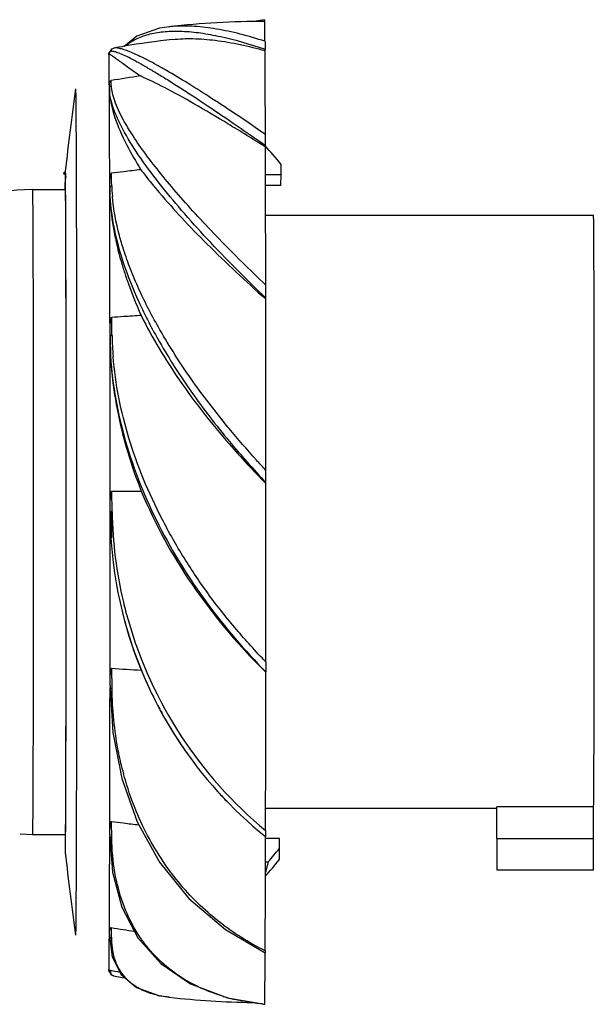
# Model space of a CAD drawing. Header units: millimetres. Extents: x 1402 to 1561, y -87 to 8.
# Tile 2 of 2: x 1506 to 1561, y -87 to 8. Entities that reach past the tile are written whole.
import ezdxf

# ---------------------------------------------------------------- set-up
doc = ezdxf.new("R2010")
doc.units = ezdxf.units.MM
doc.header["$LTSCALE"] = 30.734
doc.layers.get('0').update_dxf_attribs({"linetype": 'CONTINUOUS'})

msp = doc.modelspace()

# ---------------------------------------------------------------- linework, layer by layer
at = {"color": 7, "linetype": 'Continuous'}
for p, q in [((1529.21, 7.989), (1527.996, 7.783)), ((1520.014, 7.309), (1520.051, 7.313)), ((1520.014, 7.309), (1520.051, 7.312)), ((1514.237, 4.761), (1514.236, 4.735)), ((1514.237, 4.767), (1514.237, 4.761)), ((1514.237, 4.761), (1514.237, 4.738)), ((1514.736, 5.259), (1514.724, 5.257)), ((1514.745, 5.261), (1514.736, 5.259)), ((1514.745, 5.261), (1514.737, 5.259)), ((1529.26, 5.131), (1529.217, 5.145)), ((1529.26, 5.131), (1529.219, 5.143)), ((1529.26, 5.018), (1529.26, 5.131)), ((1514.28, 1.451), (1514.277, 1.964)), ((1511.021, 1.342), (1511.023, 1.349)), ((1511.021, 1.342), (1511.021, 1.342)), ((1514.288, 1.186), (1514.281, 1.379)), ((1529.301, -4.257), (1529.301, -4.136)), ((1510.045, -6.572), (1510.043, -6.581)), ((1510.049, -6.595), (1510.045, -6.572)), ((1510.049, -6.595), (1510.046, -6.612)), ((1510.05, -6.62), (1510.049, -6.595)), ((1530.801, -6.922), (1530.798, -5.923)), ((1530.801, -6.922), (1529.301, -6.922)), ((1530.797, -7.965), (1530.801, -6.922)), ((1506.875, -8.349), (1510.068, -8.349)), ((1514.318, -8.181), (1514.341, -9.006)), ((1514.32, -8.966), (1514.318, -8.184)), ((1530.797, -7.965), (1529.312, -7.965)), ((1560.875, -10.849), (1529.318, -10.849)), ((1529.33, -18.875), (1529.33, -18.763)), ((1514.343, -22.485), (1514.403, -24.403)), ((1514.345, -24.374), (1514.343, -22.487)), ((1529.342, -36.61), (1529.343, -36.524)), ((1514.515, -37.356), (1517.354, -37.357)), ((1514.545, -39.339), (1514.515, -37.356)), ((1510.131, -39.355), (1510.131, -39.012)), ((1514.475, -39.356), (1514.474, -41.822)), ((1514.536, -56.319), (1514.508, -54.373)), ((1529.336, -54.761), (1529.336, -54.715)), ((1514.343, -56.23), (1514.344, -56.48)), ((1514.343, -56.236), (1514.602, -60.54)), ((1514.602, -60.54), (1515.473, -64.975)), ((1551.575, -67.849), (1529.319, -67.849)), ((1560.883, -67.691), (1551.583, -67.691)), ((1551.583, -70.749), (1551.583, -67.691)), ((1560.883, -70.749), (1560.883, -67.691)), ((1514.511, -70.701), (1514.485, -69.102)), ((1505.708, -70.308), (1506.875, -70.349)), ((1506.875, -70.349), (1510.068, -70.349)), ((1529.312, -70.567), (1529.288, -70.548)), ((1529.312, -70.567), (1529.289, -70.546)), ((1529.312, -70.567), (1529.312, -70.567)), ((1530.643, -70.732), (1529.312, -70.732)), ((1530.646, -71.72), (1530.643, -70.732)), ((1551.583, -70.749), (1560.883, -70.749)), ((1530.641, -72.774), (1530.646, -71.72)), ((1510.043, -72.116), (1510.045, -72.125)), ((1529.574, -72.992), (1529.303, -73.983)), ((1529.306, -72.992), (1529.574, -72.992)), ((1551.575, -73.749), (1560.875, -73.749)), ((1511.022, -80.046), (1511.021, -80.039)), ((1514.277, -80.669), (1514.281, -80.081)), ((1514.237, -83.435), (1514.237, -83.435)), ((1514.719, -83.957), (1514.707, -83.955)), ((1520.016, -86.008), (1520.054, -86.011)), ((1520.073, -86.014), (1520.016, -86.008)), ((1525.641, -86.072), (1529.23, -86.686)), ((1529.23, -86.679), (1529.23, -86.686))]:
    msp.add_line(p, q, dxfattribs=at)
for points in [[(1520.072, 7.315), (1519.105, 7.17), (1516.923, 6.399), (1515.719, 5.411)], [(1514.737, 5.259), (1514.472, 5.165), (1514.237, 4.767)], [(1515.473, -64.975), (1516.972, -69.152), (1519.121, -73.02), (1521.939, -76.5), (1525.449, -79.505), (1529.275, -81.747)], [(1514.318, -70.541), (1514.583, -73.993), (1515.484, -77.35)], [(1515.484, -77.35), (1517.027, -80.288), (1519.219, -82.76), (1522.077, -84.712), (1525.641, -86.072)], [(1514.281, -80.097), (1514.546, -82.114), (1515.427, -83.825)], [(1514.237, -83.446), (1514.461, -83.864), (1514.719, -83.957)], [(1515.427, -83.825), (1516.907, -85.075), (1519.034, -85.853), (1520.054, -86.011)]]:
    msp.add_lwpolyline(points, dxfattribs=at)
for centre, radius, start, end in [((1529.225, -75.788), 83.606, 90, 96.29985), ((1521.285, -4.209), 11.588, 93.70019, 96.00754), ((1529.234, -73.841), 80.419, 96.33644, 99.67756), ((1529.229, -73.807), 80.384, 99.67769, 100.39524), ((1529.213, -82.636), 86.044, 97.97367, 99.88682), ((1470.61, -1.022), 43.943, 3.43792, 4.11224), ((1808.248, -39.349), 300, 172.20469, 173.72941), ((-1714.981, -16.028), 3229.308, 0.141695, 0.308823), ((1179.423, -4.083), 349.878, 359.99128, 0.16836), ((1529.11, -116.501), 110.695, 96.1159, 96.98899), ((1529.153, -116.845), 111.042, 96.9898, 97.59465), ((1506.876, -25.349), 17.001, 90.00068, 130.36713), ((1531.759, -7.51), 17.254, 181.63394, 184.88302), ((971.173, -18.295), 558.157, 359.952, 0.07721), ((1529.13, -223.468), 203.352, 93.79498, 94.12444), ((1528.978, -221.229), 201.108, 93.31661, 93.79396), ((1546.99, -21.757), 32.46, 181.11123, 184.65152), ((1592.851, 24.267), 87.089, 219.54036, 219.65755), ((1590.735, 21.369), 84.383, 219.6985, 223.31965), ((1588.354, 21.671), 82.94, 221.06009, 224.64301), ((992.953, -35.512), 536.39, 359.89185, 0.01709), ((1554.414, -39.358), 40.062, 179.99566, 202.29669), ((1554.795, -38.699), 40.255, 180.91108, 193.40705), ((1554.541, -38.753), 39.996, 193.41664, 195.92364), ((1554.349, -39.387), 39.988, 195.1757, 231.23519), ((1555.455, -38.46), 40.955, 195.96596, 230.33796), ((1529.002, 146.388), 201.284, 265.8707, 266.68048), ((1554.286, -39.398), 39.929, 202.31329, 203.19102), ((1571.073, -12.327), 59.52, 224.78047, 225.47508), ((1554.453, -39.325), 40.111, 203.19265, 208.26114), ((1546.915, -56.1), 32.572, 179.89294, 180.22742), ((1554.313, -39.4), 39.952, 208.57673, 210.73549), ((1554.396, -39.35), 40.049, 210.73639, 215.57385), ((1545.721, -56.44), 31.137, 194.44748, 194.75444), ((1545.661, -56.456), 31.074, 194.75445, 195.01914), ((1554.318, -39.411), 39.95, 222.33501, 224.07835), ((1529.021, 39.833), 109.901, 262.39952, 263.01139), ((1529.122, 40.645), 110.719, 263.01076, 263.77766), ((-928.715, -65.759), 2443.037, 359.665948, 359.888156), ((1535.499, -70.438), 21.18, 179.80706, 180.24444), ((-1915.059, -65.172), 3444.375, 359.727606, 359.910253), ((667.669, -70.871), 893.215, 359.891997, 0.007801), ((1463.262, -15.999), 87.438, 319.32167, 320.41197), ((1808.248, -39.349), 300, 186.27059, 187.79532), ((2012.063, -67.646), 497.751, 181.34183, 181.45796), ((1529.179, 5.189), 85.765, 260.11067, 260.89017), ((1529.173, 5.141), 85.717, 260.88877, 261.63174), ((1520.537, -80.041), 6.256, 179.56897, 180.37306), ((1523.253, -80.072), 8.782, 181.55475, 183.50135), ((1522.553, -80.116), 8.081, 183.49063, 186.31068), ((1521.825, -80.197), 7.349, 186.30978, 189.34848), ((1529.219, -4.916), 79.888, 259.31347, 259.96728), ((1514.805, -83.418), 0.546, 255.15046, 259.6778), ((1529.207, -4.888), 80.386, 259.60819, 260.37885), ((1519.496, -80.809), 4.951, 227.97035, 232.88156), ((1520.89, -77.259), 8.788, 256.73131, 258.6852), ((1529.216, -2.88), 83.635, 263.71057, 269.18791), ((1530.671, -67.645), 19.067, 253.45415, 256.95226), ((1531.511, -62.736), 24.051, 263.95925, 264.559)]:
    msp.add_arc(centre, radius, start, end, dxfattribs=at)
for major_axis, ratio, start_param, end_param in [((-23.927, 44.649), 0.229651, -0.855664, -0.794287), ((23.874, 44.662), 0.225651, -2.343269, -2.28834)]:
    msp.add_ellipse((1538.746, -39.349), major_axis=major_axis, ratio=ratio, start_param=start_param, end_param=end_param, dxfattribs=at)
for points, knots in [([(1529.21, 7.989), (1529.211, 7.989), (1529.209, 7.984), (1529.211, 7.978), (1529.21, 7.964), (1529.211, 7.937), (1529.211, 7.887), (1529.212, 7.844), (1529.212, 7.818)], [0, 0, 0, 0, 0.014814, 0.059395, 0.134449, 0.240714, 0.550972, 1, 1, 1, 1]), ([(1529.258, 5.909), (1529.256, 6.057), (1529.254, 6.334), (1529.25, 6.721), (1529.246, 7.049), (1529.242, 7.318), (1529.239, 7.505), (1529.236, 7.625), (1529.234, 7.693), (1529.231, 7.744), (1529.231, 7.785), (1529.226, 7.802), (1529.228, 7.818), (1529.225, 7.818)], [0, 0, 0, 0, 0.23277, 0.435314, 0.607288, 0.748348, 0.858241, 0.901464, 0.936855, 0.964403, 0.984099, 0.995941, 1, 1, 1, 1]), ([(1529.217, 5.145), (1527.836, 5.616), (1525.801, 6.212), (1523.129, 6.703), (1521.335, 6.876), (1519.695, 6.857), (1518.226, 6.637), (1516.946, 6.207), (1516.212, 5.757), (1515.897, 5.498)], [0, 0, 0, 0, 0.317171, 0.459437, 0.589924, 0.708386, 0.81515, 0.91145, 1, 1, 1, 1]), ([(1529.258, 5.909), (1528.466, 6.169), (1526.92, 6.622), (1524.649, 7.113), (1522.534, 7.379), (1521.177, 7.396), (1520.537, 7.355)], [0, 0, 0, 0, 0.281359, 0.543396, 0.783472, 1, 1, 1, 1]), ([(1520.359, 6.086), (1521.008, 6.158), (1522.385, 6.204), (1525.383, 5.965), (1527.69, 5.455), (1529.26, 5.018)], [0, 0, 0, 0, 0.217482, 0.457242, 1, 1, 1, 1]), ([(1529.258, 5.909), (1529.258, 5.869), (1529.259, 5.609), (1529.26, 5.35), (1529.26, 5.131)], [0, 0, 0, 0, 0.154434, 1, 1, 1, 1]), ([(1529.301, -4.136), (1528.269, -3.411), (1526.284, -2.034), (1523.844, -0.38), (1522.022, 0.821), (1520.774, 1.626), (1519.613, 2.355), (1518.549, 3.003), (1517.588, 3.566), (1516.739, 4.039), (1516.008, 4.418), (1515.401, 4.699), (1514.923, 4.877), (1514.599, 4.952), (1514.408, 4.946), (1514.309, 4.913), (1514.247, 4.836), (1514.238, 4.772), (1514.237, 4.738)], [0, 0, 0, 0, 0.21242, 0.407109, 0.496599, 0.580168, 0.657287, 0.727437, 0.790114, 0.844847, 0.891203, 0.928815, 0.957442, 0.977252, 0.984151, 0.989506, 0.99431, 1, 1, 1, 1]), ([(1514.238, 4.735), (1514.261, 4.722), (1514.335, 4.668), (1514.495, 4.56), (1514.744, 4.382), (1515.086, 4.141), (1515.515, 3.835), (1516.256, 3.307), (1516.853, 2.88), (1517.277, 2.575)], [0, 0, 0, 0, 0.021123, 0.073072, 0.155542, 0.267932, 0.409531, 0.579451, 1, 1, 1, 1]), ([(1514.277, 1.964), (1514.275, 2.175), (1514.272, 2.571), (1514.268, 3.124), (1514.263, 3.595), (1514.258, 3.984), (1514.253, 4.29), (1514.249, 4.494), (1514.245, 4.614), (1514.244, 4.673), (1514.241, 4.711), (1514.24, 4.73), (1514.238, 4.735)], [0, 0, 0, 0, 0.228503, 0.42811, 0.598332, 0.738861, 0.849467, 0.929936, 0.958826, 0.980135, 0.993856, 1, 1, 1, 1]), ([(1529.3, -3.054), (1528.419, -2.435), (1526.702, -1.264), (1524.208, 0.378), (1521.923, 1.825), (1520.163, 2.892), (1518.88, 3.617), (1518.029, 4.069), (1517.26, 4.452), (1516.581, 4.768), (1515.991, 5.01), (1515.492, 5.175), (1515.088, 5.265), (1514.845, 5.276), (1514.745, 5.261)], [0, 0, 0, 0, 0.191592, 0.369645, 0.531016, 0.672765, 0.735716, 0.793049, 0.844173, 0.888581, 0.926341, 0.957458, 0.981902, 1, 1, 1, 1]), ([(1529.3, -3.054), (1529.295, -1.44), (1529.285, 1.251), (1529.27, 3.942), (1529.26, 5.018)], [0, 0, 0, 0, 0.599977, 1, 1, 1, 1]), ([(1514.28, 1.451), (1514.28, 1.509), (1514.281, 1.623), (1514.293, 1.793), (1514.318, 1.937), (1514.355, 2.053), (1514.4, 2.123), (1514.439, 2.13)], [0, 0, 0, 0, 0.238978, 0.474907, 0.711665, 0.835706, 1, 1, 1, 1]), ([(1529.301, -4.257), (1528.105, -3.501), (1525.829, -2.088), (1522.595, -0.175), (1519.796, 1.371), (1518.062, 2.232), (1517.277, 2.575)], [0, 0, 0, 0, 0.306755, 0.580743, 0.814385, 1, 1, 1, 1]), ([(1511.023, 1.348), (1511.026, 1.342), (1511.026, 1.322), (1511.031, 1.28), (1511.031, 1.213), (1511.036, 1.074), (1511.039, 0.84), (1511.045, 0.486), (1511.049, 0.038), (1511.055, -0.505), (1511.059, -1.14), (1511.067, -2.169), (1511.074, -3.676), (1511.083, -5.737), (1511.091, -8.12), (1511.099, -10.803), (1511.106, -13.759), (1511.114, -18.165), (1511.122, -24.125), (1511.128, -31.656), (1511.13, -39.481), (1511.128, -47.302), (1511.123, -53.68), (1511.117, -58.555), (1511.111, -61.959), (1511.105, -65.145), (1511.098, -68.084), (1511.091, -70.748), (1511.082, -73.11), (1511.075, -74.88), (1511.068, -76.128), (1511.064, -76.933), (1511.059, -77.649), (1511.054, -78.272), (1511.049, -78.802), (1511.045, -79.184), (1511.041, -79.443), (1511.039, -79.601), (1511.036, -79.734), (1511.033, -79.844), (1511.031, -79.929), (1511.029, -79.985), (1511.027, -80.017), (1511.026, -80.033), (1511.024, -80.04), (1511.024, -80.046), (1511.023, -80.046)], [0, 0, 0, 0, 0.000236, 0.00073, 0.001577, 0.002704, 0.005868, 0.010191, 0.015726, 0.022389, 0.030209, 0.039141, 0.060325, 0.085735, 0.115102, 0.148164, 0.184605, 0.224071, 0.31054, 0.404261, 0.501646, 0.598967, 0.6925, 0.736717, 0.778664, 0.817938, 0.854161, 0.886988, 0.916102, 0.941225, 0.952213, 0.962116, 0.97091, 0.978574, 0.985089, 0.990441, 0.992676, 0.994616, 0.996259, 0.997604, 0.998651, 0.999399, 0.999661, 0.999848, 0.99996, 1, 1, 1, 1]), ([(1514.281, 1.379), (1514.277, 1.433), (1514.315, 1.546), (1514.419, 1.606), (1514.473, 1.613)], [0, 0, 0, 0, 0.492887, 1, 1, 1, 1]), ([(1514.281, 1.379), (1514.285, 0.649), (1514.588, -0.981), (1515.201, -2.502), (1515.587, -3.32)], [0, 0, 0, 0, 0.446582, 1, 1, 1, 1]), ([(1515.568, -2.532), (1515.217, -1.871), (1514.764, -0.911), (1514.393, 0.357), (1514.304, 0.924), (1514.288, 1.186)], [0, 0, 0, 0, 0.567054, 0.800497, 1, 1, 1, 1]), ([(1515.605, -1.593), (1515.296, -1.022), (1514.897, -0.193), (1514.566, 0.901), (1514.487, 1.388), (1514.473, 1.613)], [0, 0, 0, 0, 0.569828, 0.801681, 1, 1, 1, 1]), ([(1529.33, -17.543), (1528.561, -16.796), (1527.049, -15.328), (1524.865, -13.129), (1522.823, -10.981), (1520.955, -8.896), (1519.286, -6.896), (1517.81, -5.026), (1516.589, -3.28), (1515.9, -2.138), (1515.605, -1.593)], [0, 0, 0, 0, 0.152335, 0.29961, 0.440487, 0.573514, 0.697323, 0.810686, 0.911935, 1, 1, 1, 1]), ([(1519.064, -7.721), (1518.368, -6.834), (1517.124, -5.156), (1516.019, -3.379), (1515.568, -2.532)], [0, 0, 0, 0, 0.540213, 1, 1, 1, 1]), ([(1515.587, -3.32), (1515.705, -3.572), (1516.232, -4.637), (1516.832, -5.666), (1517.316, -6.436)], [0, 0, 0, 0, 0.234144, 1, 1, 1, 1]), ([(1529.312, -7.952), (1529.311, -7.627), (1529.308, -6.395), (1529.304, -5.164), (1529.301, -4.257)], [0, 0, 0, 0, 0.263789, 1, 1, 1, 1]), ([(1510.131, -39.012), (1510.131, -36.969), (1510.13, -32.959), (1510.125, -27.128), (1510.118, -21.729), (1510.109, -16.952), (1510.097, -12.968), (1510.085, -10.21), (1510.074, -8.502), (1510.068, -7.624), (1510.059, -7.027), (1510.055, -6.724), (1510.05, -6.62)], [0, 0, 0, 0, 0.189228, 0.371386, 0.540054, 0.68926, 0.81373, 0.909066, 0.94471, 0.971895, 0.99038, 1, 1, 1, 1]), ([(1517.316, -6.436), (1517.451, -6.615), (1518.024, -7.364), (1518.621, -8.094), (1519.086, -8.641)], [0, 0, 0, 0, 0.237714, 1, 1, 1, 1]), ([(1510.071, -6.658), (1510.041, -6.666), (1509.989, -6.681), (1509.922, -6.707), (1509.87, -6.747), (1509.882, -6.792), (1509.903, -6.819), (1509.932, -6.846), (1509.976, -6.886), (1510.031, -6.938), (1510.085, -7.052), (1510.073, -7.227), (1510.025, -7.449), (1510, -7.714), (1510.002, -8.012), (1510.008, -8.222), (1510.011, -8.333)], [0, 0, 0, 0, 0.050166, 0.084946, 0.121651, 0.136212, 0.154192, 0.175829, 0.199937, 0.249595, 0.29616, 0.397461, 0.52147, 0.663118, 0.822251, 1, 1, 1, 1]), ([(1510.127, -39.355), (1510.127, -37.302), (1510.126, -33.269), (1510.122, -28.296), (1510.117, -24.481), (1510.113, -21.803), (1510.109, -19.283), (1510.103, -16.943), (1510.098, -14.804), (1510.092, -12.886), (1510.084, -11.205), (1510.079, -9.959), (1510.074, -9.093), (1510.068, -8.544), (1510.065, -8.064), (1510.07, -7.655), (1510.054, -7.36), (1510.043, -7.159), (1510.047, -7.033), (1510.073, -6.942), (1510.087, -6.877), (1510.088, -6.835), (1510.07, -6.796), (1510.017, -6.766), (1509.971, -6.757), (1509.941, -6.748)], [0, 0, 0, 0, 0.188352, 0.369955, 0.456187, 0.538327, 0.615634, 0.687407, 0.753008, 0.811849, 0.863406, 0.907221, 0.926095, 0.942886, 0.957572, 0.970105, 0.980396, 0.984714, 0.988535, 0.991929, 0.993374, 0.994602, 0.995722, 0.997063, 1, 1, 1, 1]), ([(1514.318, -8.042), (1514.317, -7.935), (1514.319, -7.722), (1514.33, -7.455), (1514.346, -7.243), (1514.361, -7.111), (1514.377, -7.006), (1514.394, -6.925), (1514.417, -6.849), (1514.448, -6.781), (1514.478, -6.777)], [0, 0, 0, 0, 0.248121, 0.494792, 0.617869, 0.741171, 0.803152, 0.865706, 0.929671, 1, 1, 1, 1]), ([(1514.511, -8.002), (1514.508, -7.898), (1514.497, -7.49), (1514.486, -7.081), (1514.478, -6.777)], [0, 0, 0, 0, 0.256128, 1, 1, 1, 1]), ([(1506.875, -8.349), (1506.877, -8.349), (1506.876, -8.357), (1506.879, -8.366), (1506.879, -8.387), (1506.881, -8.414), (1506.882, -8.45), (1506.884, -8.512), (1506.886, -8.61), (1506.889, -8.751), (1506.891, -8.922), (1506.894, -9.125), (1506.896, -9.357), (1506.898, -9.621), (1506.902, -10.031), (1506.906, -10.618), (1506.911, -11.409), (1506.914, -11.975), (1506.915, -12.276)], [0, 0, 0, 0, 0.001073, 0.004108, 0.00913, 0.016139, 0.025134, 0.036115, 0.064021, 0.099841, 0.143542, 0.195071, 0.254372, 0.321386, 0.396056, 0.568047, 0.769621, 1, 1, 1, 1]), ([(1514.511, -8.002), (1514.459, -8.012), (1514.368, -8.046), (1514.315, -8.14), (1514.318, -8.181)], [0, 0, 0, 0, 0.565425, 1, 1, 1, 1]), ([(1514.318, -8.181), (1514.32, -8.798), (1514.448, -11.432), (1515.023, -14.032), (1515.623, -15.958)], [0, 0, 0, 0, 0.23442, 1, 1, 1, 1]), ([(1529.33, -18.763), (1527.402, -16.921), (1524.646, -14.165), (1521.276, -10.43), (1519.765, -8.613), (1519.064, -7.721)], [0, 0, 0, 0, 0.530211, 0.77456, 1, 1, 1, 1]), ([(1529.33, -17.543), (1529.329, -16.684), (1529.324, -13.487), (1529.318, -10.29), (1529.312, -7.952)], [0, 0, 0, 0, 0.268758, 1, 1, 1, 1]), ([(1514.343, -22.305), (1514.342, -21.099), (1514.336, -16.653), (1514.328, -12.207), (1514.32, -8.966)], [0, 0, 0, 0, 0.271231, 1, 1, 1, 1]), ([(1514.341, -9.006), (1514.393, -10.033), (1514.687, -12.184), (1515.259, -14.274), (1515.615, -15.35)], [0, 0, 0, 0, 0.47574, 1, 1, 1, 1]), ([(1515.648, -14.112), (1515.506, -13.669), (1515.009, -11.99), (1514.676, -10.259), (1514.567, -8.979)], [0, 0, 0, 0, 0.265934, 1, 1, 1, 1]), ([(1519.086, -8.641), (1519.784, -9.463), (1521.291, -11.143), (1524.66, -14.605), (1527.408, -17.162), (1529.33, -18.875)], [0, 0, 0, 0, 0.223325, 0.466927, 1, 1, 1, 1]), ([(1560.935, -56.505), (1560.939, -54.211), (1560.946, -49.363), (1560.95, -43.2), (1560.95, -38.024), (1560.949, -34.131), (1560.946, -30.337), (1560.942, -26.716), (1560.937, -23.336), (1560.932, -20.702), (1560.927, -18.763), (1560.923, -17.453), (1560.919, -16.248), (1560.915, -15.153), (1560.91, -14.175), (1560.906, -13.317), (1560.902, -12.679), (1560.898, -12.233), (1560.896, -11.947), (1560.893, -11.693), (1560.891, -11.473), (1560.888, -11.286), (1560.886, -11.133), (1560.884, -11.026), (1560.882, -10.958), (1560.881, -10.92), (1560.879, -10.89), (1560.879, -10.867), (1560.876, -10.857), (1560.877, -10.849), (1560.875, -10.849)], [0, 0, 0, 0, 0.150695, 0.318558, 0.404951, 0.490786, 0.574416, 0.654238, 0.728724, 0.796446, 0.827359, 0.856105, 0.882548, 0.90656, 0.928024, 0.946841, 0.962918, 0.969904, 0.976179, 0.981732, 0.986559, 0.990653, 0.99401, 0.996625, 0.997653, 0.998495, 0.999151, 0.99962, 0.999902, 1, 1, 1, 1]), ([(1506.915, -12.276), (1506.933, -16.067), (1506.95, -25.091), (1506.96, -39.346), (1506.95, -53.602), (1506.933, -62.626), (1506.915, -66.418)], [0, 0, 0, 0, 0.210068, 0.499979, 0.78988, 1, 1, 1, 1]), ([(1519.149, -21.826), (1518.416, -20.552), (1517.403, -18.634), (1516.308, -16.025), (1515.851, -14.744), (1515.648, -14.112)], [0, 0, 0, 0, 0.519571, 0.765164, 1, 1, 1, 1]), ([(1515.615, -15.35), (1516.04, -16.637), (1517.088, -19.248), (1518.386, -21.741), (1519.107, -23)], [0, 0, 0, 0, 0.482958, 1, 1, 1, 1]), ([(1515.623, -15.958), (1515.74, -16.331), (1516.243, -17.857), (1516.845, -19.35), (1517.343, -20.458)], [0, 0, 0, 0, 0.243545, 1, 1, 1, 1]), ([(1529.343, -35.352), (1529.343, -33.919), (1529.341, -28.427), (1529.336, -22.935), (1529.33, -18.875)], [0, 0, 0, 0, 0.260772, 1, 1, 1, 1]), ([(1514.343, -22.305), (1514.343, -22.165), (1514.344, -21.954), (1514.351, -21.673), (1514.359, -21.462), (1514.372, -21.252), (1514.387, -21.078), (1514.404, -20.938), (1514.42, -20.834), (1514.44, -20.746), (1514.463, -20.682), (1514.486, -20.644), (1514.504, -20.643)], [0, 0, 0, 0, 0.249941, 0.37466, 0.499247, 0.623754, 0.748295, 0.810657, 0.873185, 0.936105, 0.968005, 1, 1, 1, 1]), ([(1514.536, -22.387), (1514.534, -22.24), (1514.523, -21.659), (1514.512, -21.077), (1514.504, -20.643)], [0, 0, 0, 0, 0.252736, 1, 1, 1, 1]), ([(1517.343, -20.458), (1518.411, -22.621), (1521.012, -26.918), (1524.115, -30.854), (1525.816, -32.808)], [0, 0, 0, 0, 0.482131, 1, 1, 1, 1]), ([(1514.536, -22.387), (1514.509, -22.391), (1514.459, -22.402), (1514.394, -22.424), (1514.339, -22.46), (1514.343, -22.485)], [0, 0, 0, 0, 0.360498, 0.662615, 1, 1, 1, 1]), ([(1514.343, -22.485), (1514.346, -24.978), (1514.907, -30.066), (1516.401, -34.951), (1517.354, -37.357)], [0, 0, 0, 0, 0.490629, 1, 1, 1, 1]), ([(1525.69, -31.176), (1524.452, -29.677), (1522.124, -26.658), (1520.077, -23.441), (1519.149, -21.826)], [0, 0, 0, 0, 0.510687, 1, 1, 1, 1]), ([(1519.107, -23), (1520.055, -24.655), (1522.166, -27.927), (1524.544, -31.007), (1525.809, -32.531)], [0, 0, 0, 0, 0.490554, 1, 1, 1, 1]), ([(1514.352, -39.154), (1514.352, -37.899), (1514.351, -32.973), (1514.348, -28.046), (1514.345, -24.374)], [0, 0, 0, 0, 0.254741, 1, 1, 1, 1]), ([(1514.403, -24.403), (1514.569, -27.157), (1515.607, -32.773), (1518.848, -40.78), (1523.487, -48.216), (1527.298, -52.659), (1529.336, -54.715)], [0, 0, 0, 0, 0.240212, 0.492439, 0.747976, 1, 1, 1, 1]), ([(1529.338, -53.768), (1528.369, -52.754), (1526.944, -51.193), (1525.152, -49.012), (1523.421, -46.75), (1521.418, -43.793), (1519.316, -40.069), (1517.508, -36.229), (1515.674, -31.064), (1514.853, -27.047), (1514.637, -24.39)], [0, 0, 0, 0, 0.125802, 0.189282, 0.253046, 0.381049, 0.509037, 0.636034, 0.760973, 1, 1, 1, 1]), ([(1529.343, -35.352), (1529.04, -35.02), (1527.835, -33.696), (1526.659, -32.346), (1525.803, -31.313)], [0, 0, 0, 0, 0.251043, 1, 1, 1, 1]), ([(1529.338, -53.768), (1529.339, -52.368), (1529.343, -46.649), (1529.344, -40.929), (1529.342, -36.61)], [0, 0, 0, 0, 0.244806, 1, 1, 1, 1]), ([(1514.352, -39.154), (1514.352, -39.002), (1514.354, -38.774), (1514.361, -38.47), (1514.369, -38.241), (1514.382, -38.013), (1514.397, -37.824), (1514.414, -37.672), (1514.431, -37.56), (1514.451, -37.465), (1514.473, -37.398), (1514.497, -37.357), (1514.515, -37.357)], [0, 0, 0, 0, 0.250402, 0.375598, 0.500789, 0.625975, 0.751158, 0.813753, 0.876347, 0.938923, 0.97019, 1, 1, 1, 1]), ([(1517.354, -37.357), (1518.663, -40.516), (1522.005, -46.548), (1526.416, -51.825), (1528.824, -54.252)], [0, 0, 0, 0, 0.500007, 1, 1, 1, 1]), ([(1510.046, -71.975), (1510.045, -71.993), (1510.052, -71.838), (1510.051, -71.768), (1510.057, -71.494), (1510.06, -71.201), (1510.065, -70.81), (1510.07, -70.155), (1510.077, -69.155), (1510.084, -67.753), (1510.091, -66.087), (1510.097, -64.175), (1510.105, -61.183), (1510.114, -56.976), (1510.121, -51.478), (1510.126, -45.531), (1510.127, -41.439), (1510.127, -39.355)], [0, 0, 0, 0, 0.001656, 0.006404, 0.013592, 0.023109, 0.034908, 0.048951, 0.083611, 0.126751, 0.177966, 0.236782, 0.302655, 0.453083, 0.62372, 0.808282, 1, 1, 1, 1]), ([(1510.073, -70.411), (1510.085, -68.845), (1510.1, -64.866), (1510.126, -54.514), (1510.131, -45.728), (1510.131, -39.355)], [0, 0, 0, 0, 0.151327, 0.384334, 1, 1, 1, 1]), ([(1514.343, -56.04), (1514.345, -54.696), (1514.35, -49.134), (1514.352, -43.573), (1514.352, -39.355)], [0, 0, 0, 0, 0.241627, 1, 1, 1, 1]), ([(1514.545, -39.34), (1514.518, -39.34), (1514.472, -39.34), (1514.406, -39.345), (1514.377, -39.342), (1514.35, -39.351), (1514.352, -39.355)], [0, 0, 0, 0, 0.406995, 0.73333, 0.935607, 1, 1, 1, 1]), ([(1529.338, -53.768), (1529.338, -53.866), (1529.338, -54.181), (1529.337, -54.497), (1529.336, -54.715)], [0, 0, 0, 0, 0.307938, 1, 1, 1, 1]), ([(1514.343, -56.04), (1514.343, -55.899), (1514.345, -55.687), (1514.353, -55.404), (1514.362, -55.192), (1514.374, -54.98), (1514.39, -54.804), (1514.407, -54.663), (1514.424, -54.559), (1514.444, -54.47), (1514.466, -54.409), (1514.491, -54.372), (1514.508, -54.373)], [0, 0, 0, 0, 0.24977, 0.374906, 0.50018, 0.62556, 0.750977, 0.813666, 0.876292, 0.938761, 0.969884, 1, 1, 1, 1]), ([(1529.315, -69.989), (1529.317, -68.834), (1529.327, -63.758), (1529.333, -58.682), (1529.336, -54.761)], [0, 0, 0, 0, 0.227533, 1, 1, 1, 1]), ([(1514.318, -70.383), (1514.321, -69.324), (1514.332, -64.606), (1514.339, -59.887), (1514.343, -56.229)], [0, 0, 0, 0, 0.224556, 1, 1, 1, 1]), ([(1514.536, -56.319), (1514.511, -56.319), (1514.463, -56.316), (1514.393, -56.301), (1514.343, -56.263), (1514.343, -56.236)], [0, 0, 0, 0, 0.344245, 0.635429, 1, 1, 1, 1]), ([(1515.569, -64.208), (1515.407, -63.58), (1514.825, -60.988), (1514.567, -58.326), (1514.536, -56.319)], [0, 0, 0, 0, 0.244299, 1, 1, 1, 1]), ([(1560.883, -67.691), (1560.893, -67.29), (1560.9, -66.11), (1560.915, -63.805), (1560.926, -60.477), (1560.932, -57.928), (1560.935, -56.505)], [0, 0, 0, 0, 0.107476, 0.316436, 0.618145, 1, 1, 1, 1]), ([(1529.277, -81.547), (1528.496, -81.151), (1526.956, -80.287), (1524.774, -78.755), (1522.733, -76.973), (1520.869, -74.936), (1519.204, -72.653), (1517.736, -70.149), (1516.53, -67.417), (1515.913, -65.495), (1515.648, -64.508)], [0, 0, 0, 0, 0.116769, 0.235038, 0.355077, 0.477346, 0.602542, 0.731305, 0.863698, 1, 1, 1, 1]), ([(1506.915, -66.418), (1506.914, -66.72), (1506.911, -67.286), (1506.906, -68.078), (1506.902, -68.666), (1506.898, -69.077), (1506.896, -69.34), (1506.894, -69.573), (1506.891, -69.776), (1506.889, -69.947), (1506.886, -70.088), (1506.884, -70.186), (1506.882, -70.248), (1506.881, -70.284), (1506.879, -70.31), (1506.879, -70.332), (1506.877, -70.34), (1506.877, -70.349), (1506.875, -70.349)], [0, 0, 0, 0, 0.230549, 0.432246, 0.604315, 0.679002, 0.746022, 0.805315, 0.856826, 0.900496, 0.936271, 0.96412, 0.975067, 0.984027, 0.990998, 0.995978, 0.99897, 1, 1, 1, 1]), ([(1514.318, -70.383), (1514.319, -70.275), (1514.322, -70.057), (1514.333, -69.785), (1514.351, -69.566), (1514.369, -69.404), (1514.394, -69.264), (1514.421, -69.167), (1514.457, -69.099), (1514.485, -69.102)], [0, 0, 0, 0, 0.247777, 0.497163, 0.622363, 0.747791, 0.873318, 0.936215, 1, 1, 1, 1]), ([(1529.315, -69.989), (1529.314, -70.064), (1529.314, -70.17), (1529.314, -70.305), (1529.313, -70.389), (1529.313, -70.458), (1529.313, -70.507), (1529.312, -70.537), (1529.313, -70.553), (1529.311, -70.56), (1529.313, -70.567), (1529.312, -70.567)], [0, 0, 0, 0, 0.386917, 0.553761, 0.699835, 0.822045, 0.916425, 0.951648, 0.977888, 0.994316, 1, 1, 1, 1]), ([(1510.014, -70.352), (1510.016, -70.584), (1510.019, -70.989), (1510.025, -71.507), (1510.032, -71.863), (1510.036, -72.047), (1510.043, -72.116)], [0, 0, 0, 0, 0.394346, 0.688213, 0.881874, 1, 1, 1, 1]), ([(1510.045, -72.125), (1510.048, -72.125), (1510.046, -72.111), (1510.05, -72.096), (1510.05, -72.059), (1510.053, -72.013), (1510.054, -71.952), (1510.057, -71.845), (1510.06, -71.676), (1510.063, -71.435), (1510.066, -71.14), (1510.07, -70.793), (1510.072, -70.544), (1510.073, -70.411)], [0, 0, 0, 0, 0.004006, 0.015815, 0.035486, 0.063017, 0.098399, 0.141623, 0.25155, 0.392624, 0.564575, 0.767133, 1, 1, 1, 1]), ([(1514.511, -70.701), (1514.462, -70.698), (1514.368, -70.672), (1514.318, -70.582), (1514.318, -70.541)], [0, 0, 0, 0, 0.548037, 1, 1, 1, 1]), ([(1515.606, -77.008), (1515.253, -76.037), (1514.715, -73.951), (1514.531, -71.809), (1514.511, -70.701)], [0, 0, 0, 0, 0.482358, 1, 1, 1, 1]), ([(1551.583, -70.749), (1551.583, -70.91), (1551.583, -71.512), (1551.582, -72.113), (1551.582, -72.554)], [0, 0, 0, 0, 0.267056, 1, 1, 1, 1]), ([(1551.582, -72.554), (1551.581, -72.642), (1551.581, -72.809), (1551.58, -73.045), (1551.58, -73.25), (1551.579, -73.421), (1551.578, -73.543), (1551.577, -73.621), (1551.577, -73.666), (1551.576, -73.7), (1551.578, -73.727), (1551.574, -73.738), (1551.577, -73.748), (1551.575, -73.749)], [0, 0, 0, 0, 0.221079, 0.41945, 0.591899, 0.736156, 0.850378, 0.895759, 0.93312, 0.962315, 0.983216, 0.995782, 1, 1, 1, 1]), ([(1560.875, -73.749), (1560.877, -73.748), (1560.874, -73.738), (1560.878, -73.727), (1560.876, -73.7), (1560.877, -73.666), (1560.877, -73.621), (1560.878, -73.543), (1560.879, -73.421), (1560.88, -73.25), (1560.88, -73.045), (1560.881, -72.809), (1560.881, -72.642), (1560.882, -72.554)], [0, 0, 0, 0, 0.004218, 0.016784, 0.037685, 0.06688, 0.104241, 0.149622, 0.263844, 0.408101, 0.58055, 0.778921, 1, 1, 1, 1]), ([(1523.032, -85.097), (1522.194, -84.712), (1520.585, -83.791), (1518.839, -82.259), (1517.635, -80.841), (1516.559, -79.252), (1515.94, -77.926), (1515.606, -77.008)], [0, 0, 0, 0, 0.245478, 0.489881, 0.613984, 0.739793, 1, 1, 1, 1]), ([(1514.281, -80.003), (1514.281, -79.943), (1514.285, -79.823), (1514.299, -79.644), (1514.326, -79.488), (1514.359, -79.372), (1514.413, -79.296), (1514.449, -79.302)], [0, 0, 0, 0, 0.238141, 0.480379, 0.7269, 0.853084, 1, 1, 1, 1]), ([(1514.474, -80.31), (1514.422, -80.304), (1514.321, -80.254), (1514.281, -80.148), (1514.281, -80.098)], [0, 0, 0, 0, 0.508138, 1, 1, 1, 1]), ([(1514.237, -83.432), (1514.24, -83.428), (1514.239, -83.41), (1514.243, -83.375), (1514.245, -83.317), (1514.248, -83.238), (1514.25, -83.138), (1514.254, -82.963), (1514.258, -82.691), (1514.263, -82.303), (1514.267, -81.831), (1514.272, -81.277), (1514.275, -80.88), (1514.277, -80.669)], [0, 0, 0, 0, 0.005471, 0.018596, 0.039398, 0.067869, 0.103999, 0.147777, 0.258201, 0.398922, 0.569698, 0.770223, 1, 1, 1, 1]), ([(1516.182, -84.486), (1515.76, -84.105), (1515.021, -83.147), (1514.673, -81.995), (1514.574, -81.391)], [0, 0, 0, 0, 0.481422, 1, 1, 1, 1]), ([(1529.23, -86.679), (1529.236, -86.483), (1529.244, -85.945), (1529.26, -84.306), (1529.267, -82.864), (1529.273, -81.763)], [0, 0, 0, 0, 0.11991, 0.32818, 1, 1, 1, 1]), ([(1529.277, -81.547), (1529.277, -81.575), (1529.276, -81.623), (1529.276, -81.681), (1529.275, -81.714), (1529.276, -81.732), (1529.274, -81.739), (1529.276, -81.747), (1529.275, -81.747)], [0, 0, 0, 0, 0.418957, 0.732557, 0.846842, 0.930847, 0.982605, 1, 1, 1, 1]), ([(1514.429, -83.683), (1514.376, -83.674), (1514.273, -83.614), (1514.236, -83.501), (1514.237, -83.446)], [0, 0, 0, 0, 0.499478, 1, 1, 1, 1]), ([(1514.237, -83.432), (1514.241, -83.426), (1514.263, -83.422), (1514.315, -83.407), (1514.368, -83.412), (1514.405, -83.419)], [0, 0, 0, 0, 0.1345, 0.331806, 1, 1, 1, 1]), ([(1514.429, -83.683), (1514.427, -83.664), (1514.418, -83.576), (1514.411, -83.488), (1514.405, -83.419)], [0, 0, 0, 0, 0.215054, 1, 1, 1, 1]), ([(1514.665, -83.946), (1514.604, -83.93), (1514.483, -83.871), (1514.436, -83.744), (1514.429, -83.683)], [0, 0, 0, 0, 0.508508, 1, 1, 1, 1]), ([(1517.133, -85.161), (1517.077, -85.131), (1516.863, -85.007), (1516.656, -84.868), (1516.509, -84.756)], [0, 0, 0, 0, 0.25372, 1, 1, 1, 1]), ([(1518.873, -85.813), (1518.715, -85.776), (1518.116, -85.616), (1517.534, -85.383), (1517.133, -85.161)], [0, 0, 0, 0, 0.261661, 1, 1, 1, 1]), ([(1525.241, -85.922), (1525.05, -85.866), (1524.301, -85.629), (1523.566, -85.342), (1523.032, -85.097)], [0, 0, 0, 0, 0.2527, 1, 1, 1, 1]), ([(1520.016, -86.008), (1519.943, -85.999), (1519.659, -85.965), (1519.376, -85.919), (1519.166, -85.877)], [0, 0, 0, 0, 0.254801, 1, 1, 1, 1]), ([(1528.98, -86.654), (1528.758, -86.63), (1527.881, -86.525), (1527.009, -86.369), (1526.366, -86.22)], [0, 0, 0, 0, 0.252648, 1, 1, 1, 1])]:
    msp.add_open_spline(points, degree=3, knots=knots, dxfattribs=at)
for points in [[(1514.281, 1.378), (1514.28, 1.402), (1514.281, 1.427), (1514.28, 1.451)], [(1514.318, -8.184), (1514.318, -8.137), (1514.318, -8.089), (1514.318, -8.042)], [(1514.343, -22.487), (1514.343, -22.427), (1514.343, -22.366), (1514.343, -22.306)], [(1514.352, -39.355), (1514.351, -39.288), (1514.352, -39.221), (1514.352, -39.154)]]:
    msp.add_open_spline(points, degree=3, dxfattribs=at)

doc.saveas('drawing.dxf')
